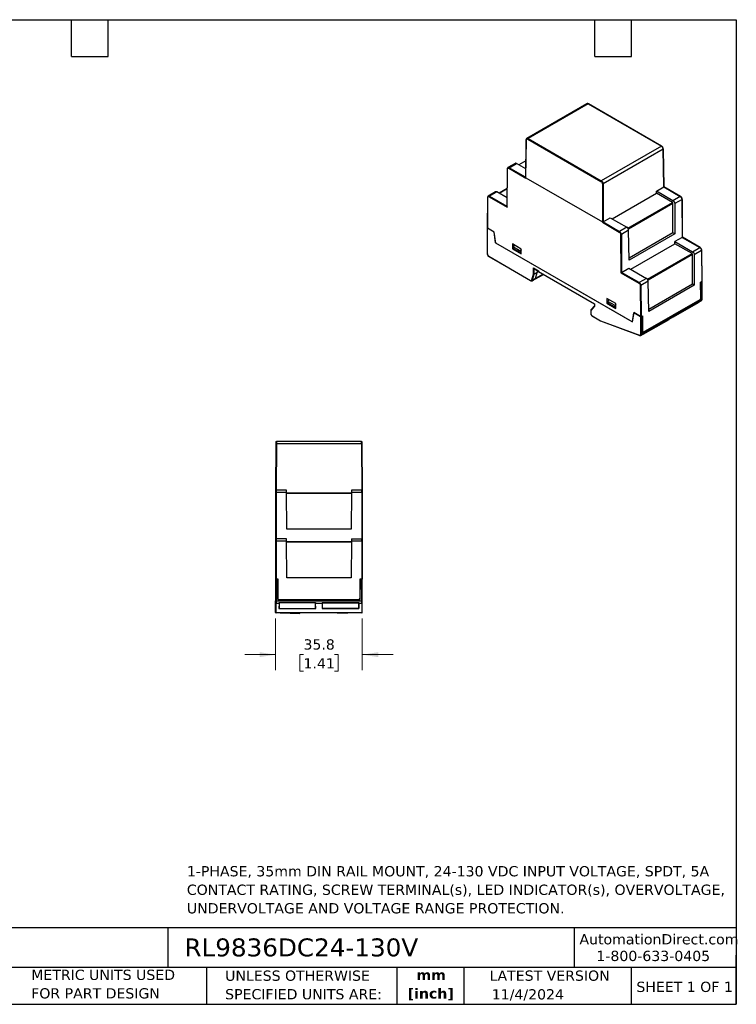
# Model space of a CAD drawing. Header units: millimetres. Extents: x 13 to 546, y 13 to 419.
# Tile 2 of 2: x 250 to 546, y 13 to 419. Entities that reach past the tile are written whole.
import ezdxf

# ---------------------------------------------------------------- set-up
doc = ezdxf.new("R2010")
doc.units = ezdxf.units.MM
doc.header["$LTSCALE"] = 2
doc.linetypes.add('SLD-Solid', pattern=[0])
doc.layers.add('TEXT', color=140, linetype='SLD-Solid', lineweight=25)
doc.styles.add('SLDTEXTSTYLE0', font='VERDANA.TTF')
doc.styles.add('SLDTEXTSTYLE1', font='VERDANAB.TTF')
doc.dimstyles.new('SLDDIMSTYLE1', dxfattribs={"dimtxt": 4.316016, "dimasz": 6.604, "dimexe": 0, "dimexo": 0.0625, "dimgap": 1.079004, "dimtad": 0, "dimtih": 1, "dimtoh": 1, "dimrnd": 1e-09, "dimzin": 12, "dimdsep": 46, "dimtxsty": 'SLDTEXTSTYLE0', "dimsah": 1, "dimcen": 0.09, "dimadec": 0, "dimazin": 3, "dimtfac": 1, "dimtmove": 0, "dimatfit": 0, "dimfxl": 0, "dimfrac": 2, "dimtolj": 1, "dimtzin": 12, "dimarcsym": 0})

# ---------------------------------------------------------------- blocks, each defined once
blk = doc.blocks.new('_D_3')
at = {"color": 7, "linetype": 'SLD-Solid', "lineweight": 0}
for p, q in [((356.01, 171.92), (356.01, 150.67)), ((391.81, 171.92), (391.81, 150.67)), ((356.01, 157.02), (343.31, 157.02)), ((367.53, 157.02), (366.08, 157.02)), ((366.08, 157.02), (366.08, 150.16)), ((380.35, 157.02), (381.8, 157.02)), ((381.8, 157.02), (381.8, 150.16)), ((391.81, 157.02), (404.51, 157.02)), ((366.08, 150.16), (367.53, 150.16)), ((381.8, 150.16), (380.35, 150.16))]:
    blk.add_line(p, q, dxfattribs=at)
at = {"color": 7, "linetype": 'SLD-Solid', "lineweight": 18}
for points in [[(356.01, 157.02), (349.41, 158.04), (349.41, 156)], [(391.81, 157.02), (398.42, 156), (398.42, 158.04)]]:
    blk.add_solid(points, dxfattribs=at)
at = {"color": 7, "linetype": 'SLD-Solid', "lineweight": 18, "char_height": 4.233, "attachment_point": 1, "style": 'SLDTEXTSTYLE0'}
for s, insert in [('35.8', (367.53, 163.36)), ('1.41', (367.53, 155.54))]:
    blk.add_mtext(s, dxfattribs=dict(at, insert=insert))

msp = doc.modelspace()

# ---------------------------------------------------------------- linework, layer by layer
for p, q in [((484.472, 384.422), (459.663, 370.1)), ((484.96, 384.366), (460.174, 370.057)), ((484.96, 384.366), (515.201, 366.909)), ((515.301, 366.918), (485.06, 384.376)), ((460.174, 370.057), (490.415, 352.6)), ((459.404, 369.573), (459.167, 353.922)), ((459.226, 353.887), (459.462, 369.49)), ((460.033, 369.814), (490.273, 352.356)), ((515.201, 366.909), (490.415, 352.6)), ((516.208, 350.123), (515.971, 365.777)), ((515.913, 365.694), (491.117, 351.379)), ((515.913, 365.694), (516.148, 350.091)), ((454.898, 359.795), (451.879, 358.053)), ((452.238, 357.758), (459.206, 353.735)), ((452.379, 358.003), (455.391, 359.741)), ((459.169, 354.083), (452.379, 358.003)), ((459.222, 357.53), (455.391, 359.741)), ((459.272, 360.89), (456.337, 359.195)), ((459.271, 360.787), (456.425, 359.144)), ((451.614, 357.52), (451.495, 341.938)), ((451.553, 341.741), (451.672, 357.437)), ((459.226, 353.887), (490.834, 335.64)), ((490.834, 351.379), (490.834, 335.64)), ((491.117, 351.379), (491.117, 335.64)), ((513.137, 348.352), (516.148, 350.091)), ((516.148, 350.091), (522.996, 346.138)), ((523.096, 346.148), (516.207, 350.124)), ((443.512, 345.784), (443.416, 333.132)), ((443.475, 333.054), (443.571, 345.701)), ((446.796, 348.059), (443.778, 346.317)), ((444.137, 346.022), (451.553, 341.741)), ((447.289, 348.006), (444.278, 346.267)), ((444.278, 346.267), (451.497, 342.1)), ((451.523, 345.562), (447.289, 348.006)), ((451.552, 349.409), (448.205, 347.477)), ((451.551, 349.307), (448.293, 347.426)), ((494.913, 336.926), (513.137, 347.446)), ((513.137, 347.446), (513.137, 348.352)), ((519.984, 344.4), (513.137, 348.352)), ((519.721, 343.645), (513.137, 347.446)), ((522.996, 346.138), (519.984, 344.4)), ((501.369, 333.051), (519.721, 343.645)), ((519.931, 343.279), (501.58, 332.685)), ((519.931, 331.087), (519.931, 343.279)), ((523.703, 344.92), (520.685, 343.178)), ((520.685, 343.178), (520.685, 330.652)), ((523.703, 344.92), (523.821, 329.249)), ((523.879, 329.283), (523.761, 345.002)), ((491.117, 335.64), (494.128, 337.379)), ((494.128, 337.379), (500.975, 333.426)), ((490.854, 335.465), (497.823, 331.443)), ((491.117, 335.64), (497.964, 331.688)), ((500.975, 333.426), (497.964, 331.688)), ((443.364, 333.084), (443.364, 322.51)), ((443.422, 322.428), (443.422, 333.002)), ((446.193, 331.403), (443.422, 333.002)), ((446.251, 331.451), (443.475, 333.054)), ((446.193, 331.403), (446.253, 331.438)), ((446.817, 326.96), (446.193, 331.403)), ((446.887, 326.92), (446.251, 331.451)), ((498.388, 330.468), (498.507, 314.635)), ((501.688, 332.212), (498.671, 330.47)), ((498.671, 330.47), (498.789, 314.799)), ((501.876, 319.793), (501.688, 332.212)), ((519.931, 331.087), (501.863, 320.656)), ((520.685, 330.652), (501.876, 319.793)), ((520.685, 330.652), (519.931, 331.087)), ((523.821, 329.249), (520.809, 327.511)), ((523.821, 329.249), (531.097, 325.049)), ((531.197, 325.059), (523.879, 329.283)), ((446.877, 326.995), (446.817, 326.96)), ((446.817, 326.96), (503.244, 294.386)), ((503.173, 294.427), (446.887, 326.92)), ((457.388, 324.451), (453.711, 326.573)), ((453.711, 326.573), (453.711, 324.532)), ((454.516, 326.108), (454.206, 325.308)), ((454.206, 325.308), (457.176, 323.593)), ((454.206, 325.308), (454.206, 324.573)), ((454.347, 326.206), (454.347, 325.672)), ((502.585, 316.084), (520.809, 326.605)), ((520.809, 326.605), (520.809, 327.511)), ((520.809, 327.511), (528.085, 323.31)), ((527.853, 322.539), (520.809, 326.605)), ((443.988, 321.448), (461.198, 311.513)), ((444.03, 321.357), (461.24, 311.422)), ((453.711, 324.532), (454.206, 324.818)), ((453.711, 324.532), (457.388, 322.409)), ((457.176, 322.858), (454.206, 324.573)), ((457.388, 324.14), (457.176, 323.593)), ((457.176, 323.593), (457.176, 322.858)), ((457.176, 322.858), (457.317, 322.858)), ((457.317, 322.858), (457.388, 322.899)), ((457.388, 322.409), (457.388, 324.451)), ((509.491, 311.938), (527.853, 322.539)), ((528.063, 322.172), (509.694, 311.568)), ((528.063, 309.98), (528.063, 322.172)), ((528.085, 323.31), (531.097, 325.049)), ((531.804, 323.831), (528.786, 322.089)), ((528.786, 322.089), (528.786, 309.562)), ((531.804, 323.831), (531.9, 311.071)), ((531.958, 311.154), (531.862, 323.913)), ((461.745, 311.682), (462.387, 314.079)), ((462.023, 311.643), (462.669, 314.055)), ((462.387, 314.079), (462.466, 316.66)), ((462.466, 316.66), (464.512, 315.479)), ((462.604, 316.513), (464.453, 315.446)), ((462.669, 314.055), (462.734, 316.179)), ((463.947, 314.793), (462.669, 314.055)), ((462.734, 316.179), (462.742, 316.433)), ((464.453, 315.187), (462.734, 316.179)), ((463.018, 312.062), (466.505, 313.935)), ((463.216, 312.332), (463.947, 314.793)), ((466.359, 314.019), (463.216, 312.332)), ((463.987, 315.456), (463.947, 314.793)), ((464.502, 315.091), (463.947, 314.793)), ((464.453, 315.446), (464.453, 315.119)), ((464.453, 315.119), (487.601, 301.756)), ((464.512, 315.479), (464.512, 315.153)), ((464.512, 315.153), (487.66, 301.79)), ((498.507, 314.635), (505.924, 310.353)), ((498.789, 314.799), (501.8, 316.537)), ((506.065, 310.598), (498.789, 314.799)), ((501.8, 316.537), (509.076, 312.337)), ((461.839, 311.382), (463.035, 312.072)), ((463.216, 312.332), (462.023, 311.643)), ((509.076, 312.337), (506.065, 310.598)), ((506.489, 309.379), (506.585, 296.621)), ((509.79, 311.123), (506.772, 309.381)), ((506.772, 309.381), (506.868, 296.621)), ((509.977, 298.704), (509.79, 311.123)), ((528.063, 309.98), (509.965, 299.532)), ((528.786, 309.562), (509.977, 298.704)), ((528.786, 309.562), (528.063, 309.98)), ((531.369, 310.765), (531.9, 311.071)), ((531.419, 304.204), (531.369, 310.765)), ((531.571, 310.331), (531.372, 310.446)), ((531.473, 303.783), (531.571, 310.331)), ((531.931, 310.947), (531.571, 310.331)), ((531.931, 310.947), (531.808, 311.018)), ((531.931, 310.947), (531.952, 310.959)), ((531.952, 311.123), (531.952, 311.123)), ((531.952, 303.655), (531.952, 310.959)), ((532.011, 303.737), (532.011, 311.041)), ((487.601, 300.979), (486.049, 299.319)), ((487.659, 300.819), (486.079, 299.127)), ((487.601, 301.756), (487.6, 300.937)), ((487.66, 301.79), (487.659, 300.819)), ((496.349, 301.958), (492.672, 304.081)), ((492.672, 304.081), (492.672, 302.04)), ((493.167, 302.326), (492.672, 302.04)), ((492.672, 302.04), (496.349, 299.917)), ((493.478, 303.616), (493.167, 302.816)), ((496.137, 301.101), (493.167, 302.816)), ((493.167, 302.816), (493.167, 302.081)), ((496.137, 300.366), (493.167, 302.081)), ((493.309, 303.714), (493.309, 303.18)), ((496.349, 301.648), (496.137, 301.101)), ((496.137, 300.366), (496.137, 301.101)), ((496.349, 299.917), (496.349, 301.958)), ((506.714, 288.747), (531.745, 303.198)), ((506.921, 289.205), (531.952, 303.655)), ((507.4, 289.886), (531.473, 303.783)), ((507.655, 290.074), (531.218, 303.677)), ((520.183, 296.407), (530.79, 302.53)), ((530.79, 302.646), (530.79, 302.53)), ((531.218, 303.677), (531.419, 304.204)), ((531.473, 303.783), (531.297, 303.885)), ((531.745, 303.198), (531.767, 303.211)), ((486.02, 299.245), (486.02, 297.885)), ((486.079, 299.127), (486.079, 297.803)), ((486.644, 296.824), (490.061, 294.851)), ((486.686, 296.732), (490.112, 294.754)), ((496.137, 300.366), (496.279, 300.366)), ((496.279, 300.366), (496.349, 300.407)), ((503.809, 298.224), (503.173, 294.427)), ((503.244, 294.386), (503.867, 298.109)), ((506.585, 296.621), (503.809, 298.224)), ((503.867, 298.109), (503.938, 298.149)), ((506.638, 296.509), (503.867, 298.109)), ((506.868, 296.621), (507.399, 296.927)), ((507.399, 296.927), (507.448, 290.366)), ((490.061, 294.851), (506.17, 288.831)), ((490.123, 294.749), (506.242, 288.726)), ((503.259, 294.476), (503.173, 294.427)), ((506.638, 296.509), (506.638, 289.205)), ((506.809, 296.598), (506.942, 296.521)), ((507.302, 296.321), (506.816, 296.601)), ((506.942, 296.521), (506.921, 296.509)), ((506.921, 296.509), (506.921, 289.205)), ((506.942, 296.521), (507.302, 296.321)), ((507.4, 289.886), (507.302, 296.321)), ((518.203, 295.264), (507.597, 289.141)), ((518.203, 295.264), (518.203, 295.38)), ((520.062, 296.453), (520.183, 296.407)), ((520.183, 296.407), (520.183, 296.523)), ((506.236, 288.728), (506.242, 288.726)), ((507.392, 290.399), (507.448, 290.366)), ((507.395, 290.224), (507.655, 290.074)), ((507.655, 290.074), (507.448, 290.366)), ((507.597, 289.141), (507.475, 289.187)), ((507.597, 289.257), (507.597, 289.141)), ((356.18, 244.07), (356.013, 224.961)), ((356.38, 244.07), (356.213, 224.961)), ((391.446, 244.07), (356.38, 244.07)), ((391.439, 245.061), (356.387, 245.061)), ((391.446, 244.07), (391.613, 224.961)), ((391.646, 244.07), (391.813, 224.961)), ((356.013, 223.968), (356.013, 204.661)), ((356.213, 224.961), (356.213, 223.97)), ((360.472, 224.961), (356.213, 224.961)), ((356.213, 223.97), (356.213, 204.861)), ((360.48, 223.97), (356.213, 223.97)), ((360.613, 208.761), (360.48, 223.97)), ((360.481, 223.861), (387.345, 223.861)), ((387.342, 223.564), (360.484, 223.564)), ((387.346, 223.97), (387.213, 208.761)), ((391.613, 223.97), (387.346, 223.97)), ((391.613, 224.961), (387.354, 224.961)), ((391.613, 223.97), (391.613, 224.961)), ((391.613, 223.97), (391.613, 204.861)), ((391.813, 223.968), (391.813, 204.661)), ((387.213, 208.761), (360.613, 208.761)), ((356.013, 203.868), (356.013, 188.311)), ((356.213, 204.861), (356.213, 203.87)), ((360.472, 204.861), (356.213, 204.861)), ((356.213, 203.87), (356.213, 188.311)), ((360.48, 203.87), (356.213, 203.87)), ((360.613, 188.661), (360.48, 203.87)), ((360.481, 203.761), (387.345, 203.761)), ((387.342, 203.464), (360.484, 203.464)), ((387.346, 203.87), (387.213, 188.661)), ((391.613, 203.87), (387.346, 203.87)), ((387.354, 204.861), (391.613, 204.861)), ((391.613, 203.87), (391.613, 204.861)), ((391.613, 203.87), (391.613, 188.311)), ((391.813, 203.868), (391.813, 188.311)), ((356.013, 188.311), (356.013, 188.211)), ((356.013, 188.211), (356.013, 179.266)), ((356.213, 188.211), (356.013, 188.211)), ((356.213, 188.311), (356.963, 188.311)), ((356.243, 188.211), (356.213, 188.211)), ((356.213, 188.211), (356.213, 179.266)), ((356.243, 188.211), (356.752, 187.712)), ((356.89, 179.761), (356.752, 187.712)), ((356.963, 188.311), (356.963, 180.311)), ((387.213, 188.661), (360.613, 188.661)), ((390.863, 188.311), (391.613, 188.311)), ((390.863, 180.311), (390.863, 188.311)), ((390.935, 179.761), (391.074, 187.712)), ((391.583, 188.211), (391.074, 187.712)), ((391.583, 188.211), (391.613, 188.211)), ((391.813, 188.311), (391.613, 188.311)), ((391.613, 179.266), (391.613, 188.211)), ((391.813, 188.211), (391.613, 188.211)), ((391.813, 188.311), (391.813, 188.211)), ((391.813, 179.266), (391.813, 188.211)), ((356.013, 179.266), (356.213, 179.266)), ((356.213, 179.266), (356.213, 178.281)), ((356.213, 179.266), (391.613, 179.266)), ((356.963, 182.711), (356.837, 182.838)), ((356.963, 180.961), (356.87, 180.961)), ((356.89, 179.761), (390.935, 179.761)), ((357.252, 179.811), (356.963, 180.311)), ((357.252, 179.811), (390.574, 179.811)), ((357.913, 179.761), (357.913, 179.811)), ((372.503, 179.761), (372.504, 179.811)), ((375.323, 179.761), (375.322, 179.811)), ((389.913, 179.811), (389.913, 179.761)), ((390.574, 179.811), (390.863, 180.311)), ((390.863, 182.711), (390.989, 182.838)), ((390.863, 180.961), (390.956, 180.961)), ((391.613, 178.281), (391.613, 179.266)), ((391.613, 179.266), (391.813, 179.266)), ((356.013, 174.461), (356.013, 178.478)), ((356.213, 178.281), (357.505, 178.281)), ((356.213, 174.261), (356.213, 178.281)), ((357.505, 178.281), (357.426, 176.032)), ((357.426, 176.032), (372.6, 176.032)), ((357.505, 178.281), (357.513, 178.511)), ((357.513, 178.511), (372.513, 178.511)), ((357.513, 178.511), (357.513, 178.367)), ((372.513, 178.367), (357.513, 178.367)), ((357.513, 178.367), (357.513, 176.047)), ((357.513, 176.047), (372.513, 176.047)), ((372.513, 178.511), (372.521, 178.281)), ((372.513, 178.367), (372.513, 178.511)), ((372.513, 176.047), (372.513, 178.367)), ((372.521, 178.281), (375.305, 178.281)), ((372.6, 176.032), (372.521, 178.281)), ((375.305, 178.281), (375.226, 176.032)), ((375.226, 176.032), (390.4, 176.032)), ((375.313, 178.511), (375.305, 178.281)), ((375.313, 178.511), (390.313, 178.511)), ((375.313, 178.367), (375.313, 178.511)), ((375.313, 176.047), (375.313, 178.367)), ((375.313, 178.367), (390.313, 178.367)), ((390.313, 176.047), (375.313, 176.047)), ((390.321, 178.281), (390.313, 178.511)), ((390.313, 178.511), (390.313, 178.367)), ((390.313, 178.367), (390.313, 176.047)), ((390.321, 178.281), (391.613, 178.281)), ((390.4, 176.032), (390.321, 178.281)), ((391.613, 178.281), (391.613, 174.261)), ((391.813, 174.461), (391.813, 178.478)), ((391.613, 174.261), (356.213, 174.261)), ((357.876, 174.261), (366.095, 173.974)), ((389.95, 174.261), (381.731, 173.974))]:
    msp.add_line(p, q)
at = {"flags": 128}
for points in [[(451.879, 358.053), (451.881, 358.054), (451.892, 358.059)], [(443.778, 346.317), (443.78, 346.318), (443.791, 346.324)]]:
    msp.add_lwpolyline(points, dxfattribs=at)
for centre, radius, start, end in [((452.084, 357.588), 0.509, 54.59382, 112.22114), ((452.545, 357.744), 0.307, 122.60548, 177.39452), ((451.711, 357.526), 0.0972, 183.75014, 246.7019), ((443.609, 345.791), 0.0972, 183.75014, 246.7019), ((443.983, 345.852), 0.509, 54.59382, 112.22114), ((444.444, 346.008), 0.307, 122.60548, 177.39452), ((523.054, 346.056), 0.101, 65.70106, 125.61687), ((522.166, 344.842), 1.539, 2.91806, 57.37063), ((523.663, 345.01), 0.0982, 293.56101, 355.01091), ((443.453, 333.084), 0.0865, 114.57022, 249.67847), ((498.13, 331.429), 0.307, 122.60548, 177.39452), ((497.134, 330.392), 1.539, 2.91806, 57.37063), ((498.528, 330.745), 0.31, 243.12498, 297.45366), ((443.464, 322.52), 0.101, 185.6948, 245.62534), ((444.086, 321.438), 0.0986, 173.70115, 234.98667), ((531.155, 324.967), 0.101, 65.70106, 125.61687), ((530.267, 323.753), 1.539, 2.91806, 57.37063), ((531.765, 323.921), 0.0982, 293.56101, 355.01091), ((461.293, 311.501), 0.0959, 172.74252, 235.96013), ((461.913, 311.872), 0.254, 228.37211, 295.46152), ((461.626, 311.726), 0.405, 303.10654, 348.08213), ((506.231, 310.339), 0.307, 122.60548, 177.39452), ((505.235, 309.302), 1.539, 2.91806, 57.37063), ((506.629, 309.656), 0.31, 243.12498, 297.45366), ((531.921, 311.041), 0.0873, 290.78342, 69.21658), ((531.442, 303.608), 0.513, 309.3931, 5.33296), ((531.911, 303.747), 0.101, 294.37466, 354.3052), ((486.12, 297.895), 0.101, 185.6948, 245.62534), ((486.74, 296.811), 0.0959, 172.74417, 235.94365), ((506.779, 296.782), 0.307, 242.60967, 297.39033), ((506.294, 288.837), 0.124, 182.75236, 242.1056), ((506.779, 289.478), 0.307, 242.60967, 297.39033), ((506.436, 289.149), 0.488, 304.22837, 6.58534), ((356.213, 224.761), 0.2, 90, 180), ((356.163, 218.239), 5.731, 89.50017, 91.49979), ((391.613, 224.761), 0.2, 0, 90), ((391.663, 218.239), 5.731, 88.50021, 90.49983), ((356.213, 204.661), 0.2, 90, 180), ((356.163, 198.139), 5.731, 89.50017, 91.49979), ((391.613, 204.661), 0.2, 0, 90), ((391.663, 198.139), 5.731, 88.50021, 90.49983), ((356.211, 178.48), 0.198, 180.44191, 270.43519), ((391.614, 178.48), 0.198, 269.56481, 359.55809), ((356.213, 174.461), 0.2, 180, 270), ((391.613, 174.461), 0.2, 270, 0)]:
    msp.add_arc(centre, radius, start, end)
for centre, major_axis, ratio, start_param, end_param in [((523.68, 329.167), (0.199, 0.116), 0.0038489, 6.2809823, 7.0707052), ((462.528, 314.161), (0.199, -0.029), 0.6555318, 4.0209712, 5.5917675), ((462.608, 316.742), (-0.135, 0.243), 0.587321, 1.5797909, 2.3652703), ((464.653, 315.561), (0.2, 0.115), 0.0000704, 2.3561539, 3.1416333), ((464.653, 315.234), (0.2, 0.115), 0.0000704, 2.3561539, 3.1416333), ((531.758, 311.153), (0.2, 0), 0.5772877, 5.4978252, 6.2875481), ((487.8, 300.9), (0.193, -0.076), 0.7086922, 3.4140182, 4.1997212), ((487.801, 301.872), (0.2, 0.115), 0.0001936, 3.1414808, 3.9271839), ((486.22, 299.209), (0.193, -0.076), 0.7085608, 2.8690147, 4.1995688), ((490.203, 294.933), (0.085, 0.181), 0.625261, 2.3041608, 3.1935451)]:
    msp.add_ellipse(centre, major_axis=major_axis, ratio=ratio, start_param=start_param, end_param=end_param)
for points, knots in [([(485.06, 384.376), (485.008, 384.402), (484.903, 384.454), (484.744, 384.482), (484.591, 384.475), (484.502, 384.434), (484.458, 384.414)], [0, 0, 0, 0, 0.2434635, 0.4924794, 0.7454405, 1, 1, 1, 1]), ([(484.96, 384.366), (484.887, 384.4), (484.729, 384.474), (484.559, 384.47), (484.482, 384.423), (484.464, 384.412)], [0, 0, 0, 0, 0.39699748, 0.86027232, 1, 1, 1, 1]), ([(485.06, 384.376), (485.06, 384.376), (485.05, 384.388), (485.014, 384.389), (484.978, 384.374), (484.96, 384.366)], [0, 0, 0, 0, 0.0053858, 0.5026929, 1, 1, 1, 1]), ([(459.67, 370.104), (459.631, 370.077), (459.553, 370.021), (459.471, 369.893), (459.416, 369.744), (459.408, 369.63), (459.404, 369.573)], [0, 0, 0, 0, 0.2537964, 0.5064366, 0.7559214, 1, 1, 1, 1]), ([(459.462, 369.49), (459.463, 369.51), (459.464, 369.551), (459.473, 369.607), (459.486, 369.659), (459.511, 369.725), (459.556, 369.798), (459.63, 369.858), (459.721, 369.891), (459.821, 369.892), (459.927, 369.869), (459.997, 369.832), (460.033, 369.814)], [0, 0, 0, 0, 0.060269, 0.1200571, 0.179898, 0.2403238, 0.3700143, 0.5001342, 0.629823, 0.7599412, 0.8798658, 1, 1, 1, 1]), ([(459.667, 370.097), (459.688, 370.11), (459.768, 370.16), (459.942, 370.165), (460.101, 370.092), (460.174, 370.057)], [0, 0, 0, 0, 0.1570631, 0.6110025, 1, 1, 1, 1]), ([(460.174, 370.057), (460.137, 370.036), (460.101, 369.998), (460.048, 369.908), (460.033, 369.857), (460.033, 369.814)], [0, 0, 0, 0, 0.5, 0.5, 1, 1, 1, 1]), ([(459.462, 369.49), (459.446, 369.502), (459.415, 369.526), (459.399, 369.558), (459.404, 369.573), (459.404, 369.573)], [0, 0, 0, 0, 0.49447, 0.98894, 1, 1, 1, 1]), ([(515.201, 366.909), (515.219, 366.916), (515.255, 366.931), (515.29, 366.93), (515.3, 366.918), (515.301, 366.918)], [0, 0, 0, 0, 0.49722317, 0.99444633, 1, 1, 1, 1]), ([(515.913, 365.694), (515.911, 365.722), (515.909, 365.779), (515.897, 365.867), (515.878, 365.955), (515.854, 366.042), (515.825, 366.127), (515.79, 366.21), (515.753, 366.291), (515.711, 366.367), (515.668, 366.44), (515.622, 366.508), (515.575, 366.571), (515.527, 366.63), (515.479, 366.684), (515.43, 366.733), (515.383, 366.777), (515.335, 366.817), (515.289, 366.851), (515.244, 366.882), (515.215, 366.9), (515.201, 366.909)], [0, 0, 0, 0, 0.06604712, 0.13060405, 0.1936707, 0.255247, 0.31533286, 0.3739282, 0.43103295, 0.48664704, 0.5407704, 0.59340295, 0.64454464, 0.6941954, 0.74235517, 0.78902389, 0.83420151, 0.87788798, 0.92008325, 0.96078727, 1, 1, 1, 1]), ([(515.971, 365.777), (515.96, 365.883), (515.937, 366.094), (515.781, 366.433), (515.56, 366.733), (515.387, 366.856), (515.301, 366.918)], [0, 0, 0, 0, 0.2504614, 0.5001334, 0.7500494, 1, 1, 1, 1]), ([(515.971, 365.777), (515.971, 365.777), (515.976, 365.762), (515.96, 365.73), (515.928, 365.706), (515.913, 365.694)], [0, 0, 0, 0, 0.0110795, 0.5055397, 1, 1, 1, 1]), ([(451.879, 358.053), (451.84, 358.025), (451.761, 357.969), (451.679, 357.842), (451.625, 357.692), (451.617, 357.577), (451.614, 357.52)], [0, 0, 0, 0, 0.25453381, 0.5072107, 0.75624655, 1, 1, 1, 1]), ([(451.672, 357.437), (451.673, 357.609), (451.734, 357.739), (451.945, 357.859), (452.089, 357.844), (452.238, 357.758)], [0, 0, 0, 0, 0.5, 0.5, 1, 1, 1, 1]), ([(455.391, 359.741), (455.318, 359.776), (455.159, 359.85), (454.989, 359.846), (454.913, 359.799), (454.895, 359.788)], [0, 0, 0, 0, 0.3969966, 0.8602718, 1, 1, 1, 1]), ([(459.168, 353.922), (459.168, 353.914), (459.166, 353.878), (459.179, 353.827), (459.195, 353.779), (459.203, 353.756), (459.206, 353.744), (459.206, 353.738), (459.206, 353.735)], [0, 0, 0, 0, 0.1156158, 0.5878038, 0.799907, 0.8968645, 0.9456121, 1, 1, 1, 1]), ([(459.206, 353.735), (459.207, 353.749), (459.209, 353.775), (459.212, 353.81), (459.215, 353.838), (459.217, 353.86), (459.221, 353.875), (459.222, 353.885), (459.225, 353.886), (459.226, 353.887)], [0, 0, 0, 0, 0.2617638, 0.4835021, 0.6652675, 0.8071569, 0.9093809, 0.972548, 1, 1, 1, 1]), ([(490.273, 352.356), (490.274, 352.399), (490.289, 352.45), (490.341, 352.54), (490.378, 352.579), (490.415, 352.6)], [0, 0, 0, 0, 0.5, 0.5, 1, 1, 1, 1]), ([(490.273, 352.356), (490.291, 352.346), (490.326, 352.324), (490.379, 352.285), (490.43, 352.241), (490.5, 352.173), (490.584, 352.074), (490.673, 351.938), (490.746, 351.792), (490.797, 351.647), (490.828, 351.506), (490.832, 351.422), (490.834, 351.379)], [0, 0, 0, 0, 0.0602667, 0.1200527, 0.1798915, 0.2403155, 0.3700032, 0.5001221, 0.6298118, 0.7599328, 0.8798613, 1, 1, 1, 1]), ([(490.415, 352.6), (490.438, 352.586), (490.485, 352.557), (490.558, 352.502), (490.633, 352.435), (490.709, 352.357), (490.785, 352.266), (490.858, 352.164), (490.927, 352.05), (490.99, 351.926), (491.043, 351.793), (491.084, 351.655), (491.111, 351.514), (491.115, 351.425), (491.117, 351.379)], [0, 0, 0, 0, 0.062789, 0.1293153, 0.1995784, 0.2735778, 0.3513129, 0.4327831, 0.5179876, 0.6069258, 0.6995969, 0.7960002, 0.8961348, 1, 1, 1, 1]), ([(491.117, 351.379), (491.08, 351.358), (491.028, 351.346), (490.923, 351.346), (490.871, 351.358), (490.834, 351.379)], [0, 0, 0, 0, 0.5, 0.5, 1, 1, 1, 1]), ([(516.148, 350.091), (516.158, 350.096), (516.177, 350.107), (516.196, 350.118), (516.207, 350.124), (516.207, 350.123), (516.207, 350.123)], [0, 0, 0, 0, 0.2417285, 0.5015157, 0.7877568, 1, 1, 1, 1]), ([(443.778, 346.317), (443.739, 346.289), (443.66, 346.234), (443.578, 346.106), (443.523, 345.956), (443.516, 345.841), (443.512, 345.784)], [0, 0, 0, 0, 0.2545338, 0.5072107, 0.7562465, 1, 1, 1, 1]), ([(443.571, 345.701), (443.572, 345.873), (443.632, 346.003), (443.844, 346.123), (443.987, 346.108), (444.137, 346.022)], [0, 0, 0, 0, 0.5, 0.5, 1, 1, 1, 1]), ([(447.289, 348.006), (447.216, 348.04), (447.058, 348.114), (446.888, 348.11), (446.812, 348.063), (446.794, 348.052)], [0, 0, 0, 0, 0.3969966, 0.8602718, 1, 1, 1, 1]), ([(523.761, 345.002), (523.751, 345.108), (523.729, 345.32), (523.575, 345.661), (523.356, 345.963), (523.182, 346.086), (523.096, 346.148)], [0, 0, 0, 0, 0.2499655, 0.499954, 0.7499655, 1, 1, 1, 1]), ([(451.495, 341.938), (451.495, 341.938), (451.493, 341.912), (451.505, 341.842), (451.535, 341.778), (451.553, 341.741)], [0, 0, 0, 0, 0.0048909, 0.4074238, 1, 1, 1, 1]), ([(519.931, 343.279), (519.931, 343.343), (519.908, 343.42), (519.831, 343.555), (519.776, 343.613), (519.721, 343.645)], [0, 0, 0, 0, 0.5, 0.5, 1, 1, 1, 1]), ([(519.984, 344.4), (520.007, 344.385), (520.055, 344.356), (520.128, 344.301), (520.202, 344.235), (520.278, 344.157), (520.354, 344.066), (520.427, 343.963), (520.496, 343.849), (520.559, 343.725), (520.612, 343.593), (520.652, 343.455), (520.68, 343.313), (520.683, 343.224), (520.685, 343.178)], [0, 0, 0, 0, 0.0627886, 0.1293145, 0.1995773, 0.2735764, 0.3513112, 0.4327812, 0.5179857, 0.606924, 0.6995954, 0.795999, 0.8961342, 1, 1, 1, 1]), ([(490.834, 335.64), (490.835, 335.639), (490.838, 335.635), (490.839, 335.625), (490.842, 335.611), (490.844, 335.592), (490.846, 335.568), (490.849, 335.538), (490.851, 335.503), (490.853, 335.479), (490.854, 335.465)], [0, 0, 0, 0, 0.0224451, 0.0714456, 0.150101, 0.2590077, 0.3983742, 0.568297, 0.7688284, 1, 1, 1, 1]), ([(490.854, 335.465), (490.854, 335.466), (490.854, 335.466), (490.854, 335.467), (490.854, 335.468), (490.854, 335.471), (490.855, 335.475), (490.859, 335.482), (490.871, 335.493), (490.892, 335.507), (490.923, 335.527), (490.965, 335.552), (491.015, 335.581), (491.072, 335.614), (491.102, 335.632), (491.117, 335.64)], [0, 0, 0, 0, 0.0038956, 0.0058829, 0.0078428, 0.0153811, 0.0294283, 0.0556618, 0.1078393, 0.2219823, 0.3523417, 0.476749, 0.6743547, 0.8460193, 1, 1, 1, 1]), ([(501.688, 332.212), (501.687, 332.24), (501.685, 332.297), (501.672, 332.385), (501.654, 332.472), (501.629, 332.56), (501.6, 332.645), (501.566, 332.728), (501.528, 332.808), (501.486, 332.885), (501.443, 332.957), (501.397, 333.025), (501.35, 333.089), (501.302, 333.147), (501.254, 333.201), (501.205, 333.25), (501.157, 333.294), (501.11, 333.334), (501.064, 333.369), (501.019, 333.4), (500.99, 333.417), (500.975, 333.426)], [0, 0, 0, 0, 0.06604757, 0.13060488, 0.19367185, 0.2552484, 0.31533446, 0.37392995, 0.43103479, 0.48664892, 0.54077226, 0.59340476, 0.64454636, 0.69419698, 0.74235659, 0.78902511, 0.83420251, 0.87788874, 0.92008376, 0.96078752, 1, 1, 1, 1]), ([(443.475, 333.054), (443.459, 333.066), (443.428, 333.09), (443.411, 333.121), (443.416, 333.136), (443.417, 333.136)], [0, 0, 0, 0, 0.4972485, 0.9944969, 1, 1, 1, 1]), ([(497.823, 331.443), (497.972, 331.356), (498.115, 331.206), (498.327, 330.841), (498.387, 330.641), (498.388, 330.468)], [0, 0, 0, 0, 0.5, 0.5, 1, 1, 1, 1]), ([(443.364, 322.51), (443.374, 322.403), (443.394, 322.19), (443.548, 321.847), (443.768, 321.543), (443.942, 321.419), (444.03, 321.357)], [0, 0, 0, 0, 0.2499994, 0.4999992, 0.7499994, 1, 1, 1, 1]), ([(443.422, 322.428), (443.423, 322.407), (443.424, 322.366), (443.432, 322.3), (443.444, 322.233), (443.468, 322.139), (443.512, 322.015), (443.585, 321.869), (443.675, 321.732), (443.776, 321.615), (443.881, 321.517), (443.953, 321.471), (443.988, 321.448)], [0, 0, 0, 0, 0.060243, 0.1199994, 0.1798082, 0.2402069, 0.3699548, 0.5001294, 0.6298775, 0.7600523, 0.8799221, 1, 1, 1, 1]), ([(528.063, 322.172), (528.063, 322.236), (528.04, 322.313), (527.962, 322.449), (527.908, 322.507), (527.853, 322.539)], [0, 0, 0, 0, 0.5, 0.5, 1, 1, 1, 1]), ([(528.085, 323.31), (528.109, 323.296), (528.156, 323.267), (528.229, 323.212), (528.304, 323.146), (528.38, 323.067), (528.455, 322.977), (528.529, 322.874), (528.598, 322.76), (528.66, 322.636), (528.713, 322.503), (528.754, 322.365), (528.781, 322.224), (528.785, 322.135), (528.786, 322.089)], [0, 0, 0, 0, 0.0627886, 0.1293145, 0.1995773, 0.2735764, 0.3513112, 0.4327812, 0.5179857, 0.606924, 0.6995954, 0.795999, 0.8961342, 1, 1, 1, 1]), ([(531.862, 323.913), (531.852, 324.019), (531.83, 324.231), (531.676, 324.572), (531.457, 324.874), (531.283, 324.997), (531.197, 325.059)], [0, 0, 0, 0, 0.2499655, 0.499954, 0.7499655, 1, 1, 1, 1]), ([(498.507, 314.635), (498.517, 314.64), (498.535, 314.651), (498.567, 314.669), (498.596, 314.686), (498.623, 314.702), (498.657, 314.722), (498.699, 314.746), (498.749, 314.775), (498.776, 314.791), (498.789, 314.799)], [0, 0, 0, 0, 0.1448674, 0.2726462, 0.3833923, 0.4771958, 0.5542108, 0.7199739, 0.8665056, 1, 1, 1, 1]), ([(461.198, 311.513), (461.218, 311.503), (461.258, 311.481), (461.317, 311.458), (461.387, 311.44), (461.464, 311.433), (461.544, 311.446), (461.615, 311.479), (461.672, 311.532), (461.717, 311.599), (461.735, 311.654), (461.745, 311.682)], [0, 0, 0, 0, 0.0811234, 0.1618982, 0.2432428, 0.3714025, 0.5000679, 0.6282278, 0.7568933, 0.8783224, 1, 1, 1, 1]), ([(461.24, 311.422), (461.291, 311.396), (461.395, 311.343), (461.554, 311.314), (461.707, 311.321), (461.795, 311.362), (461.84, 311.382)], [0, 0, 0, 0, 0.2437122, 0.4927412, 0.7454358, 1, 1, 1, 1]), ([(463.216, 312.332), (463.185, 312.249), (463.14, 312.132), (463.044, 312.09), (463.016, 312.078)], [0, 0, 0, 0, 0.7056715, 1, 1, 1, 1]), ([(505.924, 310.353), (506.073, 310.267), (506.216, 310.117), (506.428, 309.752), (506.488, 309.552), (506.489, 309.379)], [0, 0, 0, 0, 0.5, 0.5, 1, 1, 1, 1]), ([(509.79, 311.123), (509.788, 311.151), (509.786, 311.207), (509.774, 311.295), (509.755, 311.383), (509.731, 311.47), (509.701, 311.556), (509.667, 311.639), (509.629, 311.719), (509.588, 311.795), (509.544, 311.868), (509.498, 311.936), (509.451, 311.999), (509.403, 312.058), (509.355, 312.112), (509.306, 312.161), (509.258, 312.205), (509.211, 312.245), (509.165, 312.28), (509.12, 312.311), (509.091, 312.328), (509.076, 312.337)], [0, 0, 0, 0, 0.0660476, 0.1306049, 0.1936719, 0.2552484, 0.3153345, 0.3739299, 0.4310348, 0.4866489, 0.5407723, 0.5934048, 0.6445464, 0.694197, 0.7423566, 0.7890251, 0.8342025, 0.8778887, 0.9200838, 0.9607875, 1, 1, 1, 1]), ([(531.771, 303.219), (531.802, 303.241), (531.871, 303.29), (531.947, 303.411), (532.001, 303.563), (532.008, 303.679), (532.011, 303.737)], [0, 0, 0, 0, 0.2078429, 0.4763761, 0.7410135, 1, 1, 1, 1]), ([(486.02, 297.885), (486.03, 297.778), (486.05, 297.565), (486.204, 297.223), (486.424, 296.918), (486.599, 296.794), (486.686, 296.732)], [0, 0, 0, 0, 0.24999936, 0.49999915, 0.74999936, 1, 1, 1, 1]), ([(486.079, 297.803), (486.079, 297.783), (486.08, 297.741), (486.088, 297.676), (486.1, 297.609), (486.124, 297.514), (486.168, 297.391), (486.242, 297.244), (486.331, 297.107), (486.432, 296.99), (486.538, 296.892), (486.609, 296.846), (486.644, 296.824)], [0, 0, 0, 0, 0.060243, 0.1199994, 0.1798082, 0.2402069, 0.3699548, 0.5001294, 0.6298775, 0.7600523, 0.8799221, 1, 1, 1, 1]), ([(506.585, 296.621), (506.622, 296.6), (506.674, 296.587), (506.779, 296.587), (506.831, 296.6), (506.868, 296.621)], [0, 0, 0, 0, 0.5, 0.5, 1, 1, 1, 1]), ([(506.17, 288.831), (506.191, 288.824), (506.233, 288.811), (506.293, 288.801), (506.361, 288.8), (506.435, 288.816), (506.508, 288.858), (506.566, 288.921), (506.608, 289.002), (506.633, 289.097), (506.636, 289.169), (506.638, 289.205)], [0, 0, 0, 0, 0.0808322, 0.1612488, 0.2422836, 0.3709479, 0.5000767, 0.6287411, 0.75787, 0.8788211, 1, 1, 1, 1]), ([(506.236, 288.728), (506.278, 288.714), (506.362, 288.687), (506.487, 288.679), (506.607, 288.696), (506.678, 288.73), (506.713, 288.747)], [0, 0, 0, 0, 0.2446654, 0.4938501, 0.7461362, 1, 1, 1, 1]), ([(356.187, 244.863), (356.187, 244.863), (356.187, 244.861), (356.187, 244.85), (356.186, 244.833), (356.186, 244.799), (356.186, 244.738), (356.185, 244.635), (356.184, 244.509), (356.182, 244.369), (356.181, 244.22), (356.18, 244.12), (356.18, 244.07)], [0, 0, 0, 0, 0.0602667, 0.1200527, 0.1798915, 0.2403155, 0.3700032, 0.5001221, 0.6298118, 0.7599328, 0.8798613, 1, 1, 1, 1]), ([(356.38, 244.07), (356.327, 244.071), (356.275, 244.071), (356.201, 244.071), (356.18, 244.071), (356.18, 244.07)], [0, 0, 0, 0, 0.5, 0.5, 1, 1, 1, 1]), ([(356.187, 244.863), (356.187, 244.915), (356.209, 244.967), (356.283, 245.04), (356.335, 245.061), (356.387, 245.061)], [0, 0, 0, 0, 0.5, 0.5, 1, 1, 1, 1]), ([(356.387, 245.061), (356.387, 245.061), (356.387, 245.059), (356.386, 245.042), (356.386, 245.015), (356.386, 244.973), (356.385, 244.916), (356.385, 244.843), (356.384, 244.752), (356.384, 244.645), (356.383, 244.522), (356.382, 244.383), (356.381, 244.23), (356.38, 244.124), (356.38, 244.07)], [0, 0, 0, 0, 0.062789, 0.1293153, 0.1995784, 0.2735778, 0.3513129, 0.4327831, 0.5179876, 0.6069258, 0.6995969, 0.7960002, 0.8961348, 1, 1, 1, 1]), ([(391.446, 244.07), (391.446, 244.105), (391.446, 244.173), (391.445, 244.272), (391.444, 244.368), (391.444, 244.458), (391.443, 244.542), (391.443, 244.62), (391.442, 244.692), (391.442, 244.757), (391.441, 244.815), (391.441, 244.867), (391.441, 244.912), (391.44, 244.95), (391.44, 244.982), (391.44, 245.008), (391.44, 245.029), (391.439, 245.044), (391.439, 245.054), (391.439, 245.06), (391.439, 245.061), (391.439, 245.061)], [0, 0, 0, 0, 0.06604712, 0.13060405, 0.1936707, 0.255247, 0.31533286, 0.3739282, 0.43103295, 0.48664704, 0.5407704, 0.59340295, 0.64454464, 0.6941954, 0.74235517, 0.78902389, 0.83420151, 0.87788798, 0.92008325, 0.96078727, 1, 1, 1, 1]), ([(391.439, 245.061), (391.491, 245.061), (391.543, 245.04), (391.617, 244.967), (391.639, 244.915), (391.639, 244.863)], [0, 0, 0, 0, 0.5, 0.5, 1, 1, 1, 1]), ([(391.646, 244.07), (391.646, 244.071), (391.625, 244.071), (391.551, 244.071), (391.499, 244.071), (391.446, 244.07)], [0, 0, 0, 0, 0.5, 0.5, 1, 1, 1, 1]), ([(391.639, 244.863), (391.639, 244.863), (391.639, 244.861), (391.639, 244.85), (391.64, 244.833), (391.64, 244.799), (391.64, 244.738), (391.641, 244.635), (391.642, 244.509), (391.644, 244.369), (391.645, 244.22), (391.646, 244.12), (391.646, 244.07)], [0, 0, 0, 0, 0.0602667, 0.1200527, 0.1798915, 0.2403155, 0.3700032, 0.5001221, 0.6298118, 0.7599328, 0.8798613, 1, 1, 1, 1]), ([(356.013, 224.961), (356.013, 224.961), (356.013, 224.957), (356.013, 224.947), (356.013, 224.932), (356.013, 224.909), (356.013, 224.881), (356.013, 224.847), (356.013, 224.806), (356.013, 224.777), (356.013, 224.761)], [0, 0, 0, 0, 0.0224451, 0.0714456, 0.150101, 0.2590077, 0.3983742, 0.568297, 0.7688284, 1, 1, 1, 1]), ([(356.013, 224.761), (356.013, 224.761), (356.013, 224.678), (356.013, 224.381), (356.013, 224.179), (356.013, 223.968)], [0, 0, 0, 0, 0.5, 0.5, 1, 1, 1, 1]), ([(360.48, 223.97), (360.48, 224.005), (360.479, 224.073), (360.479, 224.172), (360.478, 224.268), (360.477, 224.358), (360.476, 224.442), (360.476, 224.52), (360.475, 224.592), (360.475, 224.657), (360.474, 224.715), (360.474, 224.767), (360.473, 224.812), (360.473, 224.85), (360.472, 224.882), (360.472, 224.908), (360.472, 224.929), (360.472, 224.944), (360.472, 224.954), (360.472, 224.96), (360.472, 224.961), (360.472, 224.961)], [0, 0, 0, 0, 0.06604757, 0.13060488, 0.19367185, 0.2552484, 0.31533446, 0.37392995, 0.43103479, 0.48664892, 0.54077226, 0.59340476, 0.64454636, 0.69419698, 0.74235659, 0.78902511, 0.83420251, 0.87788874, 0.92008376, 0.96078752, 1, 1, 1, 1]), ([(387.354, 224.961), (387.354, 224.961), (387.354, 224.959), (387.354, 224.942), (387.354, 224.915), (387.353, 224.873), (387.353, 224.816), (387.352, 224.743), (387.351, 224.652), (387.351, 224.545), (387.349, 224.422), (387.348, 224.283), (387.347, 224.13), (387.346, 224.024), (387.346, 223.97)], [0, 0, 0, 0, 0.0627886, 0.1293145, 0.1995773, 0.2735764, 0.3513112, 0.4327812, 0.5179857, 0.606924, 0.6995954, 0.795999, 0.8961342, 1, 1, 1, 1]), ([(391.813, 224.761), (391.813, 224.779), (391.813, 224.812), (391.813, 224.857), (391.813, 224.893), (391.813, 224.922), (391.813, 224.942), (391.813, 224.956), (391.813, 224.96), (391.813, 224.961)], [0, 0, 0, 0, 0.2617638, 0.4835021, 0.6652675, 0.8071569, 0.9093809, 0.972548, 1, 1, 1, 1]), ([(391.813, 224.761), (391.813, 224.761), (391.813, 224.76), (391.813, 224.749), (391.813, 224.731), (391.813, 224.698), (391.813, 224.636), (391.813, 224.534), (391.813, 224.408), (391.813, 224.267), (391.813, 224.119), (391.813, 224.019), (391.813, 223.968)], [0, 0, 0, 0, 0.06026786, 0.1200549, 0.17989476, 0.24031966, 0.37000873, 0.50012815, 0.6298174, 0.75993701, 0.87986355, 1, 1, 1, 1]), ([(356.013, 204.661), (356.013, 204.661), (356.013, 204.578), (356.013, 204.281), (356.013, 204.079), (356.013, 203.868)], [0, 0, 0, 0, 0.5, 0.5, 1, 1, 1, 1]), ([(360.48, 203.87), (360.48, 203.905), (360.479, 203.973), (360.479, 204.072), (360.478, 204.168), (360.477, 204.258), (360.476, 204.342), (360.476, 204.42), (360.475, 204.492), (360.475, 204.557), (360.474, 204.615), (360.474, 204.667), (360.473, 204.712), (360.473, 204.75), (360.472, 204.782), (360.472, 204.808), (360.472, 204.829), (360.472, 204.844), (360.472, 204.854), (360.472, 204.86), (360.472, 204.861), (360.472, 204.861)], [0, 0, 0, 0, 0.0660476, 0.1306049, 0.1936719, 0.2552484, 0.3153345, 0.3739299, 0.4310348, 0.4866489, 0.5407723, 0.5934048, 0.6445464, 0.694197, 0.7423566, 0.7890251, 0.8342025, 0.8778887, 0.9200838, 0.9607875, 1, 1, 1, 1]), ([(387.354, 204.861), (387.354, 204.861), (387.354, 204.859), (387.354, 204.842), (387.354, 204.815), (387.353, 204.773), (387.353, 204.716), (387.352, 204.643), (387.351, 204.552), (387.351, 204.445), (387.349, 204.322), (387.348, 204.183), (387.347, 204.03), (387.346, 203.924), (387.346, 203.87)], [0, 0, 0, 0, 0.0627886, 0.1293145, 0.1995773, 0.2735764, 0.3513112, 0.4327812, 0.5179857, 0.606924, 0.6995954, 0.795999, 0.8961342, 1, 1, 1, 1]), ([(391.813, 204.661), (391.813, 204.661), (391.813, 204.66), (391.813, 204.649), (391.813, 204.631), (391.813, 204.598), (391.813, 204.536), (391.813, 204.434), (391.813, 204.308), (391.813, 204.167), (391.813, 204.019), (391.813, 203.919), (391.813, 203.868)], [0, 0, 0, 0, 0.0602679, 0.1200549, 0.1798948, 0.2403197, 0.3700087, 0.5001281, 0.6298174, 0.759937, 0.8798635, 1, 1, 1, 1]), ([(356.013, 188.311), (356.013, 188.312), (356.035, 188.312), (356.109, 188.312), (356.161, 188.312), (356.213, 188.311)], [0, 0, 0, 0, 0.5, 0.5, 1, 1, 1, 1]), ([(356.013, 178.478), (356.013, 178.485), (356.013, 178.497), (356.013, 178.528), (356.013, 178.575), (356.013, 178.647), (356.013, 178.749), (356.013, 178.868), (356.013, 178.997), (356.013, 179.131), (356.013, 179.221), (356.013, 179.266)], [0, 0, 0, 0, 0.0808322, 0.1612488, 0.2422836, 0.3709479, 0.5000767, 0.6287411, 0.75787, 0.8788211, 1, 1, 1, 1]), ([(391.813, 178.478), (391.813, 178.511), (391.813, 178.608), (391.813, 178.896), (391.813, 179.078), (391.813, 179.266)], [0, 0, 0, 0, 0.5, 0.5, 1, 1, 1, 1]), ([(366.095, 173.974), (366.095, 173.987), (366.094, 174.011), (366.09, 174.129), (366.086, 174.238), (366.085, 174.261)], [0, 0, 0, 0, 0.4397277, 0.8794346, 1, 1, 1, 1]), ([(381.741, 174.261), (381.74, 174.229), (381.736, 174.113), (381.732, 174.004), (381.731, 173.984), (381.731, 173.974)], [0, 0, 0, 0, 0.16976131, 0.61259349, 1, 1, 1, 1])]:
    msp.add_open_spline(points, degree=3, knots=knots)
at = {"layer": 'TEXT'}
for p, q in [((12.7, 419.1), (546.1, 419.1)), ((271.78, 403.86), (271.78, 419.1)), ((287.02, 403.86), (287.02, 419.1)), ((487.68, 403.86), (487.68, 419.1)), ((502.92, 403.86), (502.92, 419.1)), ((546.1, 419.1), (546.1, 12.7)), ((271.78, 403.86), (287.02, 403.86)), ((487.68, 403.86), (502.92, 403.86)), ((546.1, 44.252), (12.7, 44.252)), ((311.518, 44.252), (311.518, 27.94)), ((479.151, 44.252), (479.151, 27.94)), ((546.1, 12.7), (546.1, 33.02)), ((546.1, 27.94), (12.7, 27.94)), ((327.56, 27.94), (327.56, 12.7)), ((406.049, 27.94), (406.049, 12.7)), ((433.624, 27.94), (433.624, 12.7)), ((502.697, 27.94), (502.697, 12.7)), ((12.7, 12.7), (546.1, 12.7))]:
    msp.add_line(p, q, dxfattribs=at)

# ---------------------------------------------------------------- texts
at = {"color": 7, "linetype": 'Continuous', "lineweight": 0, "char_height": 4.23333, "attachment_point": 1, "style": 'SLDTEXTSTYLE0'}
for s, insert in [('1-PHASE, 35mm DIN RAIL MOUNT, 24-130 VDC INPUT VOLTAGE, SPDT, 5A ', (319.418, 69.747)), ('CONTACT RATING, SCREW TERMINAL(s), LED INDICATOR(s), OVERVOLTAGE, ', (319.418, 62.103)), ('UNDERVOLTAGE AND VOLTAGE RANGE PROTECTION.', (319.418, 54.459))]:
    msp.add_mtext(s, dxfattribs=dict(at, insert=insert))
at = {"color": 179, "linetype": 'SLD-Solid', "lineweight": 18, "char_height": 4.23333, "attachment_point": 1, "style": 'SLDTEXTSTYLE0'}
for s, insert in [('AutomationDirect.com', (481.39, 41.673)), ('1-800-633-0405', (488.383, 34.794))]:
    msp.add_mtext(s, dxfattribs=dict(at, insert=insert))
at = {"layer": 'TEXT'}
for s, insert, char_height, attachment_point, style in [('RL9836DC24-130V', (318.415, 39.889), 7.40833, 1, 'SLDTEXTSTYLE0'), ('METRIC UNITS USED ', (255.209, 26.992), 4.23333, 1, 'SLDTEXTSTYLE0'), ('UNLESS OTHERWISE ', (335.216, 26.642), 4.23333, 1, 'SLDTEXTSTYLE0'), ('mm', (420.198, 26.958), 4.2333, 2, 'SLDTEXTSTYLE1'), ('LATEST VERSION', (469.104, 26.648), 4.23333, 2, 'SLDTEXTSTYLE0'), ('SHEET 1 OF 1', (504.883, 22.023), 4.23333, 1, 'SLDTEXTSTYLE0'), ('FOR PART DESIGN', (255.209, 19.347), 4.23333, 1, 'SLDTEXTSTYLE0'), ('SPECIFIED UNITS ARE:', (335.216, 18.998), 4.23333, 1, 'SLDTEXTSTYLE0'), ('[inch]', (420.03, 19.314), 4.2333, 2, 'SLDTEXTSTYLE1'), ('11/4/2024', (445.226, 18.937), 4.2333, 1, 'SLDTEXTSTYLE0')]:
    msp.add_mtext(s, dxfattribs=dict(at, insert=insert, char_height=char_height, attachment_point=attachment_point, style=style))

# ---------------------------------------------------------------- dimensions: what is measured, and where the dimension line sits
at = {"color": 7, "linetype": 'SLD-Solid', "lineweight": 18}
dim = msp.add_linear_dim(base=(391.813, 157.019), p1=(356.013, 174.461), p2=(391.813, 174.461), angle=0, dimstyle='SLDDIMSTYLE1', dxfattribs=at)
dim.commit()
dim.dimension.update_dxf_attribs({"geometry": '_D_3', "text_midpoint": (373.94, 157.019), "dimtype": 160})

doc.saveas('drawing.dxf')
